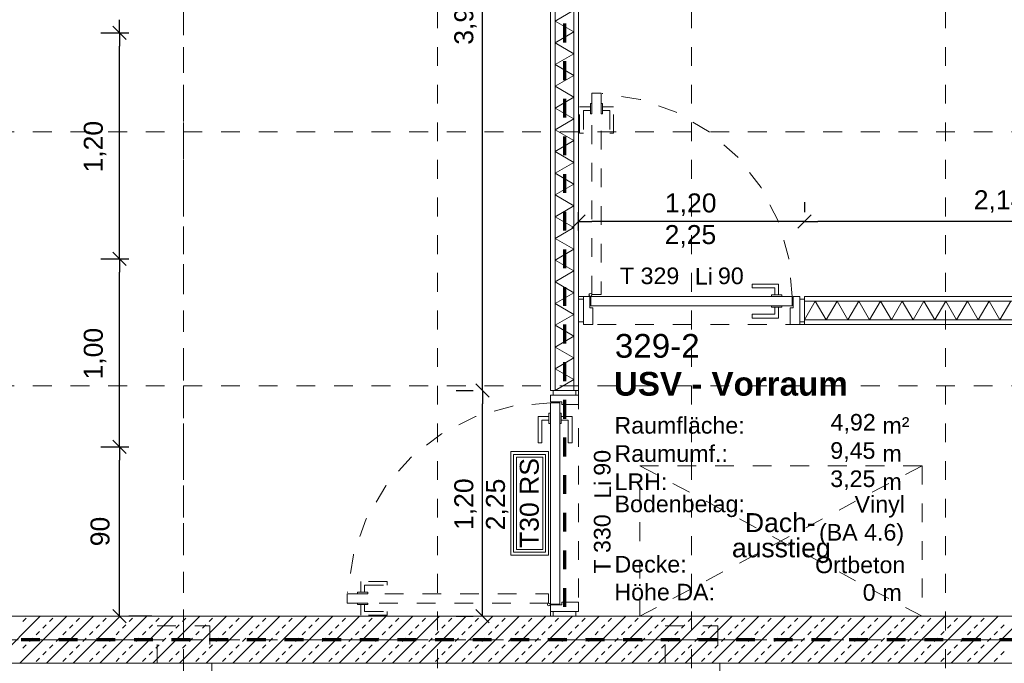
# Model space of a CAD drawing. Header units: metres. Extents: x -45.2 to 14.3, y -31.8 to 10.2.
# Tile 68 of 148: x -29.2 to -24, y -5.5 to -2.1. Entities that reach past the tile are written whole.
import ezdxf

# ---------------------------------------------------------------- set-up
doc = ezdxf.new("R2010")
doc.units = ezdxf.units.M
doc.header["$LTSCALE"] = 0.05
for name, pattern in [('Achsen 01', [5.291531, 3.175, -1.058062, 0.352704, -0.705764]), ('gestrichelt - 01', [2, 1, -1]), ('gestrichelt - 02', [4, 2, -2]), ('ISO-07 Punktiert', [0.889, 0.127, -0.762]), ('Raster 01', [2, 1, -1]), ('VW-01 Strichlinie kurz', [2, 1, -1])]:
    doc.linetypes.add(name, pattern=pattern)
doc.layers.get('0').update_dxf_attribs({"lineweight": 25})
for name, color, linetype, lineweight in [('013_Beton und Stahlbetonarbeiten-000 Unterzüge', 7, 'ISO-07 Punktiert', 13), ('013_Beton und Stahlbetonarbeiten-340 Innenwände', 7, 'Continuous', 18), ('027_Tischlerarbeiten-340 Innentüren', 7, 'Continuous', 9), ('031_Metallbauarbeiten-340 Innentüren _ Elemente', 7, 'Continuous', 9), ('039_Trockenbauarbeiten-000 Sturz', 7, 'ISO-07 Punktiert', 9), ('039_Trockenbauarbeiten-340 Gipskarton', 7, 'Continuous', 9), ('AV1-Brandschutzkonzept-Brandschutzkonzept', 7, 'Continuous', 5), ('AV1-Einrichtung Bemaßung', 7, 'Continuous', 9), ('AV1-Stempel-Raumstempel', 7, 'Continuous', 9)]:
    doc.layers.add(name, color=color, linetype=linetype, lineweight=lineweight)
for name, color, linetype, lineweight, true_color in [('039_Trockenbauarbeiten-340 Dämmung', 7, 'Continuous', 9, 0xc0c0c0), ('AV1-Achsen', 1, 'Achsen 01', 18, 0xff0000), ('AV1-Raster', 7, 'Raster 01', 9, 0xa6a6a6), ('Beschriftung', 7, 'Continuous', 9, 0x555555)]:
    doc.layers.add(name, color=color, linetype=linetype, lineweight=lineweight, true_color=true_color)
doc.styles.add('Arial', font='arial.ttf')
doc.styles.add('Arial (bold)', font='arialbd.ttf')

msp = doc.modelspace()

# ---------------------------------------------------------------- linework, layer by layer
at = {"color": 0, "linetype": 'Continuous', "lineweight": 15}
for p, q in [((-28.6546, -2.2104), (-28.7254, -2.1396)), ((-28.7254, -2.1396), (-28.6546, -2.2104)), ((-26.2854, -3.2129), (-26.2146, -3.1422)), ((-25.0146, -3.1422), (-25.0854, -3.2129)), ((-25.0854, -3.2129), (-25.0146, -3.1422)), ((-28.6546, -3.4104), (-28.7254, -3.3396)), ((-28.7254, -3.3396), (-28.6546, -3.4104)), ((-26.7256, -4.1104), (-26.7963, -4.0396)), ((-26.7963, -4.0396), (-26.7256, -4.1104)), ((-28.6546, -4.4104), (-28.7254, -4.3396)), ((-28.7254, -4.3396), (-28.6546, -4.4104)), ((-28.6546, -5.3104), (-28.7254, -5.2396)), ((-26.7256, -5.3104), (-26.7963, -5.2396))]:
    msp.add_line(p, q, dxfattribs=at)
at = {"color": 0, "linetype": 'ByBlock', "lineweight": -2}
for p, q in [((-28.69, -2.175), (-28.69, -2.1043)), ((-28.69, -2.175), (-28.69, -2.2457)), ((-26.25, -3.1775), (-26.1793, -3.1775)), ((-25.05, -3.1775), (-25.1207, -3.1775)), ((-25.05, -3.1775), (-24.9793, -3.1775)), ((-28.69, -3.375), (-28.69, -3.3043)), ((-28.69, -3.375), (-28.69, -3.4457)), ((-26.761, -4.075), (-26.761, -4.0043)), ((-26.761, -4.075), (-26.761, -4.1457)), ((-28.69, -4.375), (-28.69, -4.3043)), ((-28.69, -4.375), (-28.69, -4.4457)), ((-28.69, -5.275), (-28.69, -5.2043)), ((-26.761, -5.275), (-26.761, -5.2043))]:
    msp.add_line(p, q, dxfattribs=at)
at = {"layer": '013_Beton und Stahlbetonarbeiten-000 Unterzüge', "linetype": 'VW-01 Strichlinie kurz'}
for points in [[(-28.49, -5.525), (-28.49, -5.325), (-28.21, -5.325), (-28.21, -5.525)], [(-25.79, -5.525), (-25.79, -5.325), (-25.51, -5.325), (-25.51, -5.525)], [(-28.5, -5.525), (-28.2, -5.525), (-28.2, -16.075), (-28.5, -16.075)], [(-25.8, -5.525), (-25.5, -5.525), (-25.5, -16.075), (-25.8, -16.075)]]:
    msp.add_lwpolyline(points, close=True, dxfattribs=at)
at = {"layer": '013_Beton und Stahlbetonarbeiten-340 Innenwände', "color": 251, "linetype": 'Continuous', "lineweight": 13, "true_color": 0x4c4c4c}
for p, q in [((-29.111, -5.275), (-29.361, -5.525)), ((-28.9696, -5.275), (-29.2196, -5.525)), ((-28.8282, -5.275), (-29.0782, -5.525)), ((-28.6867, -5.275), (-28.9367, -5.525)), ((-28.5453, -5.275), (-28.7953, -5.525)), ((-28.4039, -5.275), (-28.6539, -5.525)), ((-28.2625, -5.275), (-28.5125, -5.525)), ((-28.1211, -5.275), (-28.3711, -5.525)), ((-27.9796, -5.275), (-28.2296, -5.525)), ((-27.8382, -5.275), (-28.0882, -5.525)), ((-27.6968, -5.275), (-27.9468, -5.525)), ((-27.5554, -5.275), (-27.8054, -5.525)), ((-27.414, -5.275), (-27.664, -5.525)), ((-27.2725, -5.275), (-27.5225, -5.525)), ((-27.1311, -5.275), (-27.3811, -5.525)), ((-26.9897, -5.275), (-27.2397, -5.525)), ((-26.8483, -5.275), (-27.0983, -5.525)), ((-26.7068, -5.275), (-26.9568, -5.525)), ((-26.5654, -5.275), (-26.8154, -5.525)), ((-26.424, -5.275), (-26.674, -5.525)), ((-26.2826, -5.275), (-26.5326, -5.525)), ((-26.1412, -5.275), (-26.3912, -5.525)), ((-25.9997, -5.275), (-26.2497, -5.525)), ((-25.8583, -5.275), (-26.1083, -5.525)), ((-25.7169, -5.275), (-25.9669, -5.525)), ((-25.5755, -5.275), (-25.8255, -5.525)), ((-25.4341, -5.275), (-25.6841, -5.525)), ((-25.2926, -5.275), (-25.5426, -5.525)), ((-25.1512, -5.275), (-25.4012, -5.525)), ((-25.0098, -5.275), (-25.2598, -5.525)), ((-24.8684, -5.275), (-25.1184, -5.525)), ((-24.7269, -5.275), (-24.9769, -5.525)), ((-24.5855, -5.275), (-24.8355, -5.525)), ((-24.4441, -5.275), (-24.6941, -5.525)), ((-24.3027, -5.275), (-24.5527, -5.525)), ((-24.1613, -5.275), (-24.4113, -5.525)), ((-24.0198, -5.275), (-24.2698, -5.525)), ((-23.8784, -5.275), (-24.1284, -5.525)), ((-29.2035, -5.3033), (-29.1858, -5.2856)), ((-29.0974, -5.3387), (-29.0798, -5.321)), ((-29.0621, -5.3033), (-29.0444, -5.2856)), ((-28.956, -5.3387), (-28.9383, -5.321)), ((-28.9207, -5.3033), (-28.903, -5.2856)), ((-28.8146, -5.3387), (-28.7969, -5.321)), ((-28.7792, -5.3033), (-28.7616, -5.2856)), ((-28.6732, -5.3387), (-28.6555, -5.321)), ((-28.6378, -5.3033), (-28.6201, -5.2856)), ((-28.5318, -5.3387), (-28.5141, -5.321)), ((-28.4964, -5.3033), (-28.4787, -5.2856)), ((-28.3903, -5.3387), (-28.3727, -5.321)), ((-28.355, -5.3033), (-28.3373, -5.2856)), ((-28.2489, -5.3387), (-28.2312, -5.321)), ((-28.2136, -5.3033), (-28.1959, -5.2856)), ((-28.1075, -5.3387), (-28.0898, -5.321)), ((-28.0721, -5.3033), (-28.0545, -5.2856)), ((-27.9661, -5.3387), (-27.9484, -5.321)), ((-27.9307, -5.3033), (-27.913, -5.2856)), ((-27.8247, -5.3387), (-27.807, -5.321)), ((-27.7893, -5.3033), (-27.7716, -5.2856)), ((-27.6832, -5.3387), (-27.6656, -5.321)), ((-27.6479, -5.3033), (-27.6302, -5.2856)), ((-27.5418, -5.3387), (-27.5241, -5.321)), ((-27.5065, -5.3033), (-27.4888, -5.2856)), ((-27.4004, -5.3387), (-27.3827, -5.321)), ((-27.365, -5.3033), (-27.3474, -5.2856)), ((-27.259, -5.3387), (-27.2413, -5.321)), ((-27.2236, -5.3033), (-27.2059, -5.2856)), ((-27.1175, -5.3387), (-27.0999, -5.321)), ((-27.0822, -5.3033), (-27.0645, -5.2856)), ((-26.9761, -5.3387), (-26.9584, -5.321)), ((-26.9408, -5.3033), (-26.9231, -5.2856)), ((-26.8347, -5.3387), (-26.817, -5.321)), ((-26.7993, -5.3033), (-26.7817, -5.2856)), ((-26.6933, -5.3387), (-26.6756, -5.321)), ((-26.6579, -5.3033), (-26.6402, -5.2856)), ((-26.5519, -5.3387), (-26.5342, -5.321)), ((-26.5165, -5.3033), (-26.4988, -5.2856)), ((-26.4104, -5.3387), (-26.3928, -5.321)), ((-26.3751, -5.3033), (-26.3574, -5.2856)), ((-26.269, -5.3387), (-26.2513, -5.321)), ((-26.2337, -5.3033), (-26.216, -5.2856)), ((-26.1276, -5.3387), (-26.1099, -5.321)), ((-26.0922, -5.3033), (-26.0746, -5.2856)), ((-25.9862, -5.3387), (-25.9685, -5.321)), ((-25.9508, -5.3033), (-25.9331, -5.2856)), ((-25.8448, -5.3387), (-25.8271, -5.321)), ((-25.8094, -5.3033), (-25.7917, -5.2856)), ((-25.7033, -5.3387), (-25.6857, -5.321)), ((-25.668, -5.3033), (-25.6503, -5.2856)), ((-25.5619, -5.3387), (-25.5442, -5.321)), ((-25.5266, -5.3033), (-25.5089, -5.2856)), ((-25.4205, -5.3387), (-25.4028, -5.321)), ((-25.3851, -5.3033), (-25.3675, -5.2856)), ((-25.2791, -5.3387), (-25.2614, -5.321)), ((-25.2437, -5.3033), (-25.226, -5.2856)), ((-25.1376, -5.3387), (-25.12, -5.321)), ((-25.1023, -5.3033), (-25.0846, -5.2856)), ((-24.9962, -5.3387), (-24.9785, -5.321)), ((-24.9609, -5.3033), (-24.9432, -5.2856)), ((-24.8548, -5.3387), (-24.8371, -5.321)), ((-24.8194, -5.3033), (-24.8018, -5.2856)), ((-24.7134, -5.3387), (-24.6957, -5.321)), ((-24.678, -5.3033), (-24.6603, -5.2856)), ((-24.572, -5.3387), (-24.5543, -5.321)), ((-24.5366, -5.3033), (-24.5189, -5.2856)), ((-24.4305, -5.3387), (-24.4129, -5.321)), ((-24.3952, -5.3033), (-24.3775, -5.2856)), ((-24.2891, -5.3387), (-24.2714, -5.321)), ((-24.2538, -5.3033), (-24.2361, -5.2856)), ((-24.1477, -5.3387), (-24.13, -5.321)), ((-24.1123, -5.3033), (-24.0947, -5.2856)), ((-24.0063, -5.3387), (-23.9886, -5.321)), ((-29.1328, -5.374), (-29.1151, -5.3563)), ((-28.9914, -5.374), (-28.9737, -5.3563)), ((-28.85, -5.374), (-28.8323, -5.3563)), ((-28.7085, -5.374), (-28.6909, -5.3563)), ((-28.5671, -5.374), (-28.5494, -5.3563)), ((-28.4257, -5.374), (-28.408, -5.3563)), ((-28.2843, -5.374), (-28.2666, -5.3563)), ((-28.1428, -5.374), (-28.1252, -5.3563)), ((-28.0014, -5.374), (-27.9838, -5.3563)), ((-27.86, -5.374), (-27.8423, -5.3563)), ((-27.7186, -5.374), (-27.7009, -5.3563)), ((-27.5772, -5.374), (-27.5595, -5.3563)), ((-27.4357, -5.374), (-27.4181, -5.3563)), ((-27.2943, -5.374), (-27.2766, -5.3563)), ((-27.1529, -5.374), (-27.1352, -5.3563)), ((-27.0115, -5.374), (-26.9938, -5.3563)), ((-26.8701, -5.374), (-26.8524, -5.3563)), ((-26.7286, -5.374), (-26.711, -5.3563)), ((-26.5872, -5.374), (-26.5695, -5.3563)), ((-26.4458, -5.374), (-26.4281, -5.3563)), ((-26.3044, -5.374), (-26.2867, -5.3563)), ((-26.163, -5.374), (-26.1453, -5.3563)), ((-26.0215, -5.374), (-26.0039, -5.3563)), ((-25.8801, -5.374), (-25.8624, -5.3563)), ((-25.7387, -5.374), (-25.721, -5.3563)), ((-25.5973, -5.374), (-25.5796, -5.3563)), ((-25.4558, -5.374), (-25.4382, -5.3563)), ((-25.3144, -5.374), (-25.2967, -5.3563)), ((-25.173, -5.374), (-25.1553, -5.3563)), ((-25.0316, -5.374), (-25.0139, -5.3563)), ((-24.8902, -5.374), (-24.8725, -5.3563)), ((-24.7487, -5.374), (-24.7311, -5.3563)), ((-24.6073, -5.374), (-24.5896, -5.3563)), ((-24.4659, -5.374), (-24.4482, -5.3563)), ((-24.3245, -5.374), (-24.3068, -5.3563)), ((-24.1831, -5.374), (-24.1654, -5.3563)), ((-24.0416, -5.374), (-24.024, -5.3563)), ((-29.2035, -5.4447), (-29.1858, -5.427)), ((-29.1682, -5.4094), (-29.1505, -5.3917)), ((-29.0621, -5.4447), (-29.0444, -5.427)), ((-29.0267, -5.4094), (-29.0091, -5.3917)), ((-28.9207, -5.4447), (-28.903, -5.427)), ((-28.8853, -5.4094), (-28.8676, -5.3917)), ((-28.7792, -5.4447), (-28.7616, -5.427)), ((-28.7439, -5.4094), (-28.7262, -5.3917)), ((-28.6378, -5.4447), (-28.6201, -5.427)), ((-28.6025, -5.4094), (-28.5848, -5.3917)), ((-28.4964, -5.4447), (-28.4787, -5.427)), ((-28.461, -5.4094), (-28.4434, -5.3917)), ((-28.355, -5.4447), (-28.3373, -5.427)), ((-28.3196, -5.4094), (-28.3019, -5.3917)), ((-28.2136, -5.4447), (-28.1959, -5.427)), ((-28.1782, -5.4094), (-28.1605, -5.3917)), ((-28.0721, -5.4447), (-28.0545, -5.427)), ((-28.0368, -5.4094), (-28.0191, -5.3917)), ((-27.9307, -5.4447), (-27.913, -5.427)), ((-27.8954, -5.4094), (-27.8777, -5.3917)), ((-27.7893, -5.4447), (-27.7716, -5.427)), ((-27.7539, -5.4094), (-27.7363, -5.3917)), ((-27.6479, -5.4447), (-27.6302, -5.427)), ((-27.6125, -5.4094), (-27.5948, -5.3917)), ((-27.5065, -5.4447), (-27.4888, -5.427)), ((-27.4711, -5.4094), (-27.4534, -5.3917)), ((-27.365, -5.4447), (-27.3474, -5.427)), ((-27.3297, -5.4094), (-27.312, -5.3917)), ((-27.2236, -5.4447), (-27.2059, -5.427)), ((-27.1883, -5.4094), (-27.1706, -5.3917)), ((-27.0822, -5.4447), (-27.0645, -5.427)), ((-27.0468, -5.4094), (-27.0292, -5.3917)), ((-26.9408, -5.4447), (-26.9231, -5.427)), ((-26.9054, -5.4094), (-26.8877, -5.3917)), ((-26.7993, -5.4447), (-26.7817, -5.427)), ((-26.764, -5.4094), (-26.7463, -5.3917)), ((-26.6579, -5.4447), (-26.6402, -5.427)), ((-26.6226, -5.4094), (-26.6049, -5.3917)), ((-26.5165, -5.4447), (-26.4988, -5.427)), ((-26.4811, -5.4094), (-26.4635, -5.3917)), ((-26.3751, -5.4447), (-26.3574, -5.427)), ((-26.3397, -5.4094), (-26.322, -5.3917)), ((-26.2337, -5.4447), (-26.216, -5.427)), ((-26.1983, -5.4094), (-26.1806, -5.3917)), ((-26.0922, -5.4447), (-26.0746, -5.427)), ((-26.0569, -5.4094), (-26.0392, -5.3917)), ((-25.9508, -5.4447), (-25.9331, -5.427)), ((-25.9155, -5.4094), (-25.8978, -5.3917)), ((-25.8094, -5.4447), (-25.7917, -5.427)), ((-25.774, -5.4094), (-25.7564, -5.3917)), ((-25.668, -5.4447), (-25.6503, -5.427)), ((-25.6326, -5.4094), (-25.6149, -5.3917)), ((-25.5266, -5.4447), (-25.5089, -5.427)), ((-25.4912, -5.4094), (-25.4735, -5.3917)), ((-25.3851, -5.4447), (-25.3675, -5.427)), ((-25.3498, -5.4094), (-25.3321, -5.3917)), ((-25.2437, -5.4447), (-25.226, -5.427)), ((-25.2084, -5.4094), (-25.1907, -5.3917)), ((-25.1023, -5.4447), (-25.0846, -5.427)), ((-25.0669, -5.4094), (-25.0493, -5.3917)), ((-24.9609, -5.4447), (-24.9432, -5.427)), ((-24.9255, -5.4094), (-24.9078, -5.3917)), ((-24.8194, -5.4447), (-24.8018, -5.427)), ((-24.7841, -5.4094), (-24.7664, -5.3917)), ((-24.678, -5.4447), (-24.6603, -5.427)), ((-24.6427, -5.4094), (-24.625, -5.3917)), ((-24.5366, -5.4447), (-24.5189, -5.427)), ((-24.5012, -5.4094), (-24.4836, -5.3917)), ((-24.3952, -5.4447), (-24.3775, -5.427)), ((-24.3598, -5.4094), (-24.3422, -5.3917)), ((-24.2538, -5.4447), (-24.2361, -5.427)), ((-24.2184, -5.4094), (-24.2007, -5.3917)), ((-24.1123, -5.4447), (-24.0947, -5.427)), ((-24.077, -5.4094), (-24.0593, -5.3917)), ((-29.0974, -5.4801), (-29.0798, -5.4624)), ((-28.956, -5.4801), (-28.9383, -5.4624)), ((-28.8146, -5.4801), (-28.7969, -5.4624)), ((-28.6732, -5.4801), (-28.6555, -5.4624)), ((-28.5318, -5.4801), (-28.5141, -5.4624)), ((-28.3903, -5.4801), (-28.3727, -5.4624)), ((-28.2489, -5.4801), (-28.2312, -5.4624)), ((-28.1075, -5.4801), (-28.0898, -5.4624)), ((-27.9661, -5.4801), (-27.9484, -5.4624)), ((-27.8247, -5.4801), (-27.807, -5.4624)), ((-27.6832, -5.4801), (-27.6656, -5.4624)), ((-27.5418, -5.4801), (-27.5241, -5.4624)), ((-27.4004, -5.4801), (-27.3827, -5.4624)), ((-27.259, -5.4801), (-27.2413, -5.4624)), ((-27.1175, -5.4801), (-27.0999, -5.4624)), ((-26.9761, -5.4801), (-26.9584, -5.4624)), ((-26.8347, -5.4801), (-26.817, -5.4624)), ((-26.6933, -5.4801), (-26.6756, -5.4624)), ((-26.5519, -5.4801), (-26.5342, -5.4624)), ((-26.4104, -5.4801), (-26.3928, -5.4624)), ((-26.269, -5.4801), (-26.2513, -5.4624)), ((-26.1276, -5.4801), (-26.1099, -5.4624)), ((-25.9862, -5.4801), (-25.9685, -5.4624)), ((-25.8448, -5.4801), (-25.8271, -5.4624)), ((-25.7033, -5.4801), (-25.6857, -5.4624)), ((-25.5619, -5.4801), (-25.5442, -5.4624)), ((-25.4205, -5.4801), (-25.4028, -5.4624)), ((-25.2791, -5.4801), (-25.2614, -5.4624)), ((-25.1376, -5.4801), (-25.12, -5.4624)), ((-24.9962, -5.4801), (-24.9785, -5.4624)), ((-24.8548, -5.4801), (-24.8371, -5.4624)), ((-24.7134, -5.4801), (-24.6957, -5.4624)), ((-24.572, -5.4801), (-24.5543, -5.4624)), ((-24.4305, -5.4801), (-24.4129, -5.4624)), ((-24.2891, -5.4801), (-24.2714, -5.4624)), ((-24.1477, -5.4801), (-24.13, -5.4624)), ((-24.0063, -5.4801), (-23.9886, -5.4624)), ((-29.1328, -5.5154), (-29.1151, -5.4978)), ((-28.9914, -5.5154), (-28.9737, -5.4978)), ((-28.85, -5.5154), (-28.8323, -5.4978)), ((-28.7085, -5.5154), (-28.6909, -5.4978)), ((-28.5671, -5.5154), (-28.5494, -5.4978)), ((-28.4257, -5.5154), (-28.408, -5.4978)), ((-28.2843, -5.5154), (-28.2666, -5.4978)), ((-28.1428, -5.5154), (-28.1252, -5.4978)), ((-28.0014, -5.5154), (-27.9838, -5.4978)), ((-27.86, -5.5154), (-27.8423, -5.4978)), ((-27.7186, -5.5154), (-27.7009, -5.4978)), ((-27.5772, -5.5154), (-27.5595, -5.4978)), ((-27.4357, -5.5154), (-27.4181, -5.4978)), ((-27.2943, -5.5154), (-27.2766, -5.4978)), ((-27.1529, -5.5154), (-27.1352, -5.4978)), ((-27.0115, -5.5154), (-26.9938, -5.4978)), ((-26.8701, -5.5154), (-26.8524, -5.4978)), ((-26.7286, -5.5154), (-26.711, -5.4978)), ((-26.5872, -5.5154), (-26.5695, -5.4978)), ((-26.4458, -5.5154), (-26.4281, -5.4978)), ((-26.3044, -5.5154), (-26.2867, -5.4978)), ((-26.163, -5.5154), (-26.1453, -5.4978)), ((-26.0215, -5.5154), (-26.0039, -5.4978)), ((-25.8801, -5.5154), (-25.8624, -5.4978)), ((-25.7387, -5.5154), (-25.721, -5.4978)), ((-25.5973, -5.5154), (-25.5796, -5.4978)), ((-25.4558, -5.5154), (-25.4382, -5.4978)), ((-25.3144, -5.5154), (-25.2967, -5.4978)), ((-25.173, -5.5154), (-25.1553, -5.4978)), ((-25.0316, -5.5154), (-25.0139, -5.4978)), ((-24.8902, -5.5154), (-24.8725, -5.4978)), ((-24.7487, -5.5154), (-24.7311, -5.4978)), ((-24.6073, -5.5154), (-24.5896, -5.4978)), ((-24.4659, -5.5154), (-24.4482, -5.4978)), ((-24.3245, -5.5154), (-24.3068, -5.4978)), ((-24.1831, -5.5154), (-24.1654, -5.4978)), ((-24.0416, -5.5154), (-24.024, -5.4978))]:
    msp.add_line(p, q, dxfattribs=at)
at = {"layer": '013_Beton und Stahlbetonarbeiten-340 Innenwände'}
msp.add_lwpolyline([(-22.825, -5.275), (-39.025, -5.275), (-39.025, -5.525), (-22.825, -5.525)], close=True, dxfattribs=at)
at = {"layer": '027_Tischlerarbeiten-340 Innentüren', "color": 253, "linetype": 'gestrichelt - 01', "lineweight": 9, "true_color": 0xa6a6a6}
for points in [[(-26.18, -3.565), (-26.18, -2.495), (-26.13, -2.495), (-26.13, -3.565)], [(-26.18, -2.605), (-26.1875, -2.605), (-26.1875, -2.55), (-26.18, -2.55)], [(-26.1225, -2.605), (-26.13, -2.605), (-26.13, -2.55), (-26.1225, -2.55)], [(-26.1875, -2.5675), (-26.1875, -2.5875), (-26.225, -2.5875), (-26.225, -2.7075), (-26.245, -2.7075), (-26.245, -2.5675)], [(-26.1225, -2.5675), (-26.1225, -2.5875), (-26.085, -2.5875), (-26.085, -2.7075), (-26.065, -2.7075), (-26.065, -2.5675)], [(-27.4075, -5.1475), (-27.3875, -5.1475), (-27.3875, -5.11), (-27.2675, -5.11), (-27.2675, -5.09), (-27.4075, -5.09)], [(-26.41, -5.205), (-27.48, -5.205), (-27.48, -5.155), (-26.41, -5.155)], [(-27.37, -5.1475), (-27.37, -5.155), (-27.425, -5.155), (-27.425, -5.1475)], [(-27.37, -5.205), (-27.37, -5.2125), (-27.425, -5.2125), (-27.425, -5.205)], [(-27.4075, -5.2125), (-27.3875, -5.2125), (-27.3875, -5.25), (-27.2675, -5.25), (-27.2675, -5.27), (-27.4075, -5.27)]]:
    msp.add_lwpolyline(points, close=True, dxfattribs=at)
for points in [[(-25.115, -3.5758), (-25.1327, -3.3731), (-25.1884, -3.1775), (-25.28, -2.9959), (-25.4042, -2.8348), (-25.5566, -2.7001), (-25.7317, -2.5966), (-25.9232, -2.528), (-26.1242, -2.4968)], [(-26.3992, -4.14), (-26.6019, -4.1577), (-26.7975, -4.2134), (-26.9791, -4.305), (-27.1402, -4.4292), (-27.2749, -4.5816), (-27.3784, -4.7567), (-27.447, -4.9482), (-27.4782, -5.1492)]]:
    msp.add_lwpolyline(points, dxfattribs=at)
at = {"layer": '027_Tischlerarbeiten-340 Innentüren'}
for points in [[(-25.1875, -3.5675), (-25.2075, -3.5675), (-25.2075, -3.53), (-25.3275, -3.53), (-25.3275, -3.51), (-25.1875, -3.51)], [(-26.25, -3.71), (-26.25, -3.59), (-26.225, -3.59), (-26.225, -3.71)], [(-26.19, -3.575), (-26.19, -3.635), (-26.175, -3.635), (-26.175, -3.725), (-26.225, -3.725), (-26.225, -3.575)], [(-26.1875, -3.56), (-26.1822, -3.5622), (-26.18, -3.5675), (-26.1822, -3.5728), (-26.1875, -3.575), (-26.1928, -3.5728), (-26.195, -3.5675), (-26.1928, -3.5622)], [(-26.185, -3.575), (-25.115, -3.575), (-25.115, -3.625), (-26.185, -3.625)], [(-25.225, -3.575), (-25.225, -3.5675), (-25.17, -3.5675), (-25.17, -3.575)], [(-25.11, -3.575), (-25.11, -3.635), (-25.125, -3.635), (-25.125, -3.725), (-25.075, -3.725), (-25.075, -3.575)], [(-25.075, -3.71), (-25.075, -3.59), (-25.05, -3.59), (-25.05, -3.71)], [(-25.1875, -3.6325), (-25.2075, -3.6325), (-25.2075, -3.67), (-25.3275, -3.67), (-25.3275, -3.69), (-25.1875, -3.69)], [(-25.225, -3.6325), (-25.225, -3.625), (-25.17, -3.625), (-25.17, -3.6325)], [(-26.265, -4.1), (-26.385, -4.1), (-26.385, -4.075), (-26.265, -4.075)], [(-26.4, -4.135), (-26.34, -4.135), (-26.34, -4.15), (-26.25, -4.15), (-26.25, -4.1), (-26.4, -4.1)], [(-26.4, -5.21), (-26.4, -4.14), (-26.35, -4.14), (-26.35, -5.21)], [(-26.4075, -4.2125), (-26.4075, -4.2325), (-26.445, -4.2325), (-26.445, -4.3525), (-26.465, -4.3525), (-26.465, -4.2125)], [(-26.4, -4.25), (-26.4075, -4.25), (-26.4075, -4.195), (-26.4, -4.195)], [(-26.3425, -4.25), (-26.35, -4.25), (-26.35, -4.195), (-26.3425, -4.195)], [(-26.3425, -4.2125), (-26.3425, -4.2325), (-26.305, -4.2325), (-26.305, -4.3525), (-26.285, -4.3525), (-26.285, -4.2125)], [(-26.415, -5.2125), (-26.4128, -5.2072), (-26.4075, -5.205), (-26.4022, -5.2072), (-26.4, -5.2125), (-26.4022, -5.2178), (-26.4075, -5.22), (-26.4128, -5.2178)], [(-26.4, -5.215), (-26.34, -5.215), (-26.34, -5.2), (-26.25, -5.2), (-26.25, -5.25), (-26.4, -5.25)], [(-26.265, -5.275), (-26.385, -5.275), (-26.385, -5.25), (-26.265, -5.25)]]:
    msp.add_lwpolyline(points, close=True, dxfattribs=at)
at = {"layer": '039_Trockenbauarbeiten-000 Sturz', "linetype": 'VW-01 Strichlinie kurz'}
for points in [[(-25.05, -3.575), (-25.05, -3.725), (-26.25, -3.725), (-26.25, -3.575)], [(-26.4, -4.075), (-26.25, -4.075), (-26.25, -5.275), (-26.4, -5.275)]]:
    msp.add_lwpolyline(points, close=True, dxfattribs=at)
at = {"layer": '039_Trockenbauarbeiten-340 Dämmung'}
for points in [[(-26.375, -4.075), (-26.375, -0.125), (-26.275, -0.125), (-26.275, -4.075)], [(-25.05, -3.6), (-23.075, -3.6), (-23.075, -3.7), (-25.05, -3.7)]]:
    msp.add_lwpolyline(points, close=True, dxfattribs=at)
for points in [[(-26.375, -4.075), (-26.275, -4.0173), (-26.375, -3.9595), (-26.275, -3.9018), (-26.375, -3.8441), (-26.275, -3.7863), (-26.375, -3.7286), (-26.275, -3.6709), (-26.375, -3.6131), (-26.275, -3.5554), (-26.375, -3.4976), (-26.275, -3.4399), (-26.375, -3.3822), (-26.275, -3.3244), (-26.375, -3.2667), (-26.275, -3.209), (-26.375, -3.1512), (-26.275, -3.0935), (-26.375, -3.0358), (-26.275, -2.978), (-26.375, -2.9203), (-26.275, -2.8626), (-26.375, -2.8048), (-26.275, -2.7471), (-26.375, -2.6894), (-26.275, -2.6316), (-26.375, -2.5739), (-26.275, -2.5162), (-26.375, -2.4584), (-26.275, -2.4007), (-26.375, -2.3429), (-26.275, -2.2852), (-26.375, -2.2275), (-26.275, -2.1697), (-26.375, -2.112), (-26.275, -2.0543)], [(-25.05, -3.7), (-24.9923, -3.6), (-24.9345, -3.7), (-24.8768, -3.6), (-24.8191, -3.7), (-24.7613, -3.6), (-24.7036, -3.7), (-24.6459, -3.6), (-24.5881, -3.7), (-24.5304, -3.6), (-24.4726, -3.7), (-24.4149, -3.6), (-24.3572, -3.7), (-24.2994, -3.6), (-24.2417, -3.7), (-24.184, -3.6), (-24.1262, -3.7), (-24.0685, -3.6), (-24.0108, -3.7), (-23.953, -3.6)]]:
    msp.add_lwpolyline(points, dxfattribs=at)
at = {"layer": '039_Trockenbauarbeiten-340 Gipskarton'}
for points in [[(-26.4, -4.075), (-26.4, -0.125), (-26.375, -0.125), (-26.375, -4.075)], [(-26.25, -4.075), (-26.25, -0.125), (-26.275, -0.125), (-26.275, -4.075)], [(-23.075, -3.575), (-23.075, -3.6), (-25.05, -3.6), (-25.05, -3.575)], [(-23.075, -3.7), (-23.075, -3.725), (-25.05, -3.725), (-25.05, -3.7)]]:
    msp.add_lwpolyline(points, close=True, dxfattribs=at)
at = {"layer": 'AV1-Achsen'}
for p, q in [((-28.35, -26.5), (-28.35, 4.9)), ((-43.35, -5.4), (4.2, -5.4))]:
    msp.add_line(p, q, dxfattribs=at)
at = {"layer": 'AV1-Brandschutzkonzept-Brandschutzkonzept', "color": 220, "linetype": 'gestrichelt - 01', "lineweight": 70, "true_color": 0xff00bc}
msp.add_line((-26.325, -0.125), (-26.325, -5.275), dxfattribs=at)
at = {"layer": 'AV1-Brandschutzkonzept-Brandschutzkonzept', "color": 40, "linetype": 'gestrichelt - 01', "lineweight": 70, "true_color": 0xffc000}
msp.add_line((-22.9128, -5.4), (-39.025, -5.4), dxfattribs=at)
at = {"layer": 'AV1-Brandschutzkonzept-Brandschutzkonzept', "color": 7, "linetype": 'Continuous'}
msp.add_lwpolyline([(-26.6109, -4.4), (-26.4109, -4.4), (-26.4109, -4.95), (-26.6109, -4.95)], close=True, dxfattribs=at)
at = {"layer": 'AV1-Brandschutzkonzept-Brandschutzkonzept', "color": 12, "linetype": 'Continuous', "true_color": 0xdd0000}
for points in [[(-26.5959, -4.415), (-26.5959, -4.935), (-26.4259, -4.935), (-26.4259, -4.415)], [(-26.4409, -4.92), (-26.5809, -4.92), (-26.5809, -4.43), (-26.4409, -4.43)]]:
    msp.add_lwpolyline(points, close=True, dxfattribs=at)
at = {"layer": 'AV1-Einrichtung Bemaßung', "color": 0, "lineweight": -2}
for p, q in [((-26.761, -4.0043), (-26.761, -0.1957)), ((-28.79, -2.175), (-28.64, -2.175)), ((-28.79, -2.175), (-28.64, -2.175)), ((-28.69, -3.3043), (-28.69, -2.2457)), ((-25.05, -3.075), (-25.05, -3.1275)), ((-25.05, -3.075), (-25.05, -3.1275)), ((-26.25, -3.225), (-26.25, -3.1275)), ((-25.1207, -3.1775), (-26.1793, -3.1775)), ((-22.9757, -3.1775), (-24.9793, -3.1775)), ((-28.79, -3.375), (-28.64, -3.375)), ((-28.79, -3.375), (-28.64, -3.375)), ((-28.69, -4.3043), (-28.69, -3.4457)), ((-26.9, -4.075), (-26.811, -4.075)), ((-26.9, -4.075), (-26.811, -4.075)), ((-26.761, -5.2043), (-26.761, -4.1457)), ((-28.79, -4.375), (-28.64, -4.375)), ((-28.79, -4.375), (-28.64, -4.375)), ((-28.69, -5.2043), (-28.69, -4.4457)), ((-28.5179, -5.275), (-28.64, -5.275)), ((-26.9, -5.275), (-26.811, -5.275))]:
    msp.add_line(p, q, dxfattribs=at)
at = {"layer": 'AV1-Raster'}
for p, q in [((-28.35, -22.95), (-28.35, 1.35)), ((-27, -22.95), (-27, 1.35)), ((-25.65, -22.95), (-25.65, 1.35)), ((-24.3, -22.95), (-24.3, 1.35)), ((1.35, -2.7), (-40.5, -2.7)), ((1.35, -4.05), (-40.5, -4.05)), ((1.35, -5.4), (-40.5, -5.4))]:
    msp.add_line(p, q, dxfattribs=at)
at = {"layer": 'Beschriftung', "linetype": 'gestrichelt - 02'}
for p, q in [((-25.925, -4.475), (-24.425, -5.275)), ((-24.425, -4.475), (-25.925, -5.275))]:
    msp.add_line(p, q, dxfattribs=at)
msp.add_lwpolyline([(-25.925, -4.475), (-24.425, -4.475), (-24.425, -5.275), (-25.925, -5.275)], close=True, dxfattribs=at)
at = {"layer": 'Defpoints', "color": 0, "lineweight": 0}
for p, q in [((-28.69, -2.175), (-28.69, -2.175)), ((-26.25, -3.1775), (-26.25, -3.1775)), ((-25.05, -3.1775), (-25.05, -3.1775)), ((-28.69, -3.375), (-28.69, -3.375)), ((-25.05, -3.575), (-25.05, -3.575)), ((-25.05, -3.575), (-25.05, -3.575)), ((-26.25, -3.725), (-26.25, -3.725)), ((-26.761, -4.075), (-26.761, -4.075)), ((-26.4, -4.075), (-26.4, -4.075)), ((-26.4, -4.075), (-26.4, -4.075)), ((-28.69, -4.375), (-28.69, -4.375)), ((-29.0179, -5.275), (-29.0179, -5.275)), ((-26.4, -5.275), (-26.4, -5.275))]:
    msp.add_line(p, q, dxfattribs=at)

# ---------------------------------------------------------------- texts
at = {"layer": '031_Metallbauarbeiten-340 Innentüren _ Elemente', "char_height": 0.08826, "attachment_point": 7, "style": 'Arial'}
for s, insert in [('T 329', (-26.0303, -3.511)), ('Li', (-25.632, -3.5126)), ('90', (-25.5096, -3.511))]:
    msp.add_mtext(s, dxfattribs=dict(at, insert=insert))
at = {"layer": '031_Metallbauarbeiten-340 Innentüren _ Elemente', "char_height": 0.08826, "attachment_point": 7, "rotation": 90, "style": 'Arial'}
for s, insert in [('90', (-26.0793, -4.5278)), ('Li', (-26.0778, -4.6502)), ('T 330', (-26.0793, -5.0483))]:
    msp.add_mtext(s, dxfattribs=dict(at, insert=insert))
at = {"layer": 'AV1-Brandschutzkonzept-Brandschutzkonzept', "color": 12, "true_color": 0xdd0000, "insert": (-26.4605, -4.9118), "char_height": 0.10087, "attachment_point": 7, "rotation": 90, "style": 'Arial'}
msp.add_mtext('T30 RS', dxfattribs=at)
at = {"layer": 'AV1-Einrichtung Bemaßung', "color": 0, "char_height": 0.10087, "attachment_point": 7, "rotation": 90, "style": 'Arial'}
for s, insert in [('3,95', (-26.7911, -2.2373)), ('1,20', (-28.7602, -2.9164)), ('1,00', (-28.7602, -4.0164)), ('1,20', (-26.7911, -4.8164)), ('90', (-28.7419, -4.9029))]:
    msp.add_mtext(s, dxfattribs=dict(at, insert=insert))
at = {"layer": 'AV1-Einrichtung Bemaßung', "color": 0, "char_height": 0.10087, "attachment_point": 7, "style": 'Arial'}
for s, insert in [('1,20', (-25.7914, -3.1473)), ('2,14', (-24.1501, -3.1306))]:
    msp.add_mtext(s, dxfattribs=dict(at, insert=insert))
at = {"layer": 'AV1-Einrichtung Bemaßung', "insert": (-25.7929, -3.3156), "char_height": 0.10087, "attachment_point": 7, "style": 'Arial'}
msp.add_mtext('2,25', dxfattribs=at)
at = {"layer": 'AV1-Einrichtung Bemaßung', "insert": (-26.6228, -4.8179), "char_height": 0.10087, "attachment_point": 7, "rotation": 90, "style": 'Arial'}
msp.add_mtext('2,25', dxfattribs=at)
at = {"layer": 'AV1-Stempel-Raumstempel', "attachment_point": 7}
for s, insert, char_height, style in [('329-2', (-26.0574, -3.9026), 0.12609, 'Arial'), ('USV - Vorraum', (-26.0626, -4.1043), 0.12609, 'Arial (bold)'), ('Raumfläche:', (-26.0597, -4.3056), 0.088263, 'Arial'), ('m²', (-24.6357, -4.3052), 0.08826, 'Arial'), ('4,92', (-24.911, -4.3045), 0.08826, 'Arial'), ('Raumumf.:', (-26.0597, -4.4556), 0.08826, 'Arial'), ('9,45', (-24.9126, -4.4545), 0.08826, 'Arial'), ('m', (-24.6357, -4.4541), 0.0883, 'Arial'), ('LRH:', (-26.059, -4.6041), 0.08826, 'Arial'), ('3,25', (-24.9126, -4.6045), 0.08826, 'Arial'), ('m', (-24.6357, -4.6041), 0.0883, 'Arial'), ('Bodenbelag:', (-26.059, -4.7486), 0.088263, 'Arial'), ('Vinyl', (-24.7833, -4.7504), 0.08826, 'Arial'), ('(BA 4.6)', (-24.9725, -4.8994), 0.08826, 'Arial'), ('Decke:', (-26.0595, -5.0437), 0.08826, 'Arial'), ('Ortbeton', (-24.9935, -5.0471), 0.08826, 'Arial'), ('Höhe DA:', (-26.0599, -5.1918), 0.08826, 'Arial'), ('0', (-24.7402, -5.1934), 0.0883, 'Arial'), ('m', (-24.6357, -5.1931), 0.0883, 'Arial')]:
    msp.add_mtext(s, dxfattribs=dict(at, insert=insert, char_height=char_height, style=style))
at = {"layer": 'Beschriftung', "char_height": 0.10087, "attachment_point": 7, "style": 'Arial'}
for s, insert in [('Dach-', (-25.3662, -4.8291)), ('ausstieg', (-25.4353, -4.9921))]:
    msp.add_mtext(s, dxfattribs=dict(at, insert=insert))

doc.saveas('drawing.dxf')
